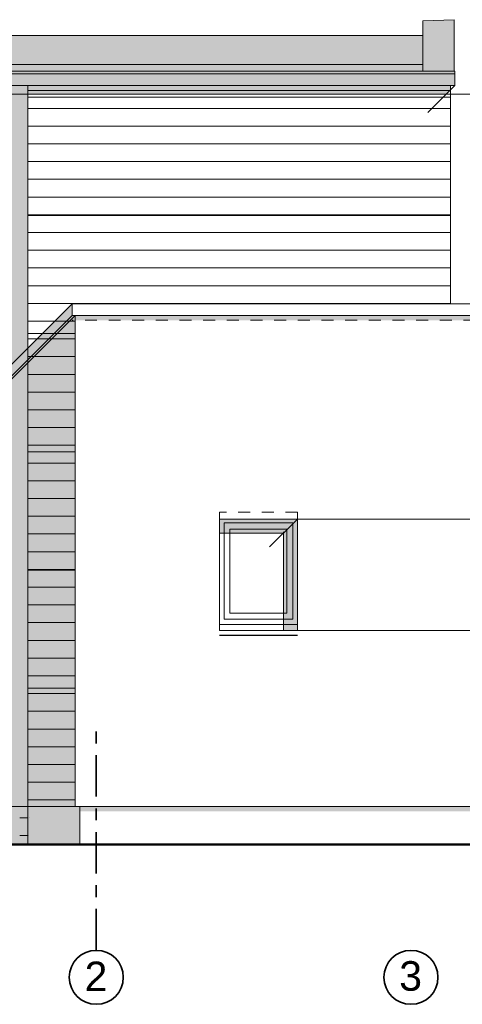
# Model space of a CAD drawing. Header units: metres. Extents: x 1169 to 1496, y -112 to 50.
# Tile 210 of 256: x 1402.2 to 1405.94, y 29.8 to 38.13. Entities that reach past the tile are written whole.
import ezdxf

# ---------------------------------------------------------------- set-up
doc = ezdxf.new("R2010")
doc.units = ezdxf.units.M
doc.header["$XCLIPFRAME"] = 2
for name, pattern in [('AUSGEZOGEN', [0]), ('PUNKT2_S9', [0.0015, 0, -0.0015]), ('STRICHPUNKT2_S5', [0.5, 0.35, -0.05, 0.05, -0.05]), ('VERDECKT2_S2', [0.15, 0.1, -0.05])]:
    doc.linetypes.add(name, pattern=pattern)
for name, color, linetype, lineweight in [('XR$2$Achsen', 4, 'AUSGEZOGEN', 13), ('XR$2$Ansicht', 1, 'AUSGEZOGEN', 50), ('XR$2$Design', 4, 'AUSGEZOGEN', 13), ('XR$2$Filling', 4, 'AUSGEZOGEN', 13), ('XR$2$Türen', 3, 'AUSGEZOGEN', 18), ('XR$2$Wegeflächen', 4, 'AUSGEZOGEN', 13), ('XR$3$Ansicht', 1, 'AUSGEZOGEN', 50), ('XR$3$Filling', 4, 'AUSGEZOGEN', 13), ('XR$3$Muster', 4, 'AUSGEZOGEN', 13), ('XR$3$STANDARD_1', 7, 'AUSGEZOGEN', 25), ('XR$4$Ansicht', 1, 'AUSGEZOGEN', 50), ('XR$4$Muster', 4, 'AUSGEZOGEN', 13), ('XR$4$Möblierung', 4, 'AUSGEZOGEN', 13), ('XR$4$STANDARD_1', 7, 'AUSGEZOGEN', 25)]:
    doc.layers.add(name, color=color, linetype=linetype, lineweight=lineweight)
doc.styles.add('ARIAL', font='arial.ttf')
picture_1 = doc.add_image_def('image1.tif', size_in_pixel=(512, 512))

# ---------------------------------------------------------------- blocks, each defined once
blk = doc.blocks.new('MUSTER_1')
at = {"layer": 'XR$2$Filling', "color": 52, "linetype": 'AUSGEZOGEN', "lineweight": 13, "transparency": 33554687}
for p, q in [((1402.2676, 37.53), (1402.3, 37.53)), ((1402.3001, 37.53), (1402.4, 37.53)), ((1402.4001, 37.53), (1402.5, 37.53)), ((1402.5001, 37.53), (1402.6, 37.53)), ((1402.6001, 37.53), (1402.7, 37.53)), ((1402.7001, 37.53), (1402.8, 37.53)), ((1402.8001, 37.53), (1402.9, 37.53)), ((1402.9001, 37.53), (1403, 37.53)), ((1403.0001, 37.53), (1403.1, 37.53)), ((1403.1001, 37.53), (1403.2, 37.53)), ((1403.2001, 37.53), (1403.3, 37.53)), ((1403.3001, 37.53), (1403.4, 37.53)), ((1403.4001, 37.53), (1403.5, 37.53)), ((1403.5001, 37.53), (1403.6, 37.53)), ((1403.6001, 37.53), (1403.7, 37.53)), ((1403.7001, 37.53), (1403.8, 37.53)), ((1403.8001, 37.53), (1403.9, 37.53)), ((1403.9001, 37.53), (1404, 37.53)), ((1404.0001, 37.53), (1404.1, 37.53)), ((1404.1001, 37.53), (1404.2, 37.53)), ((1404.2001, 37.53), (1404.3, 37.53)), ((1404.3001, 37.53), (1404.4, 37.53)), ((1404.4001, 37.53), (1404.5, 37.53)), ((1404.5001, 37.53), (1404.6, 37.53)), ((1404.6001, 37.53), (1404.7, 37.53)), ((1404.7001, 37.53), (1404.8, 37.53)), ((1404.8001, 37.53), (1404.9, 37.53)), ((1404.9001, 37.53), (1405, 37.53)), ((1405.0001, 37.53), (1405.1, 37.53)), ((1405.1001, 37.53), (1405.2, 37.53)), ((1405.2001, 37.53), (1405.3, 37.53)), ((1405.3001, 37.53), (1405.4, 37.53)), ((1405.4001, 37.53), (1405.5, 37.53)), ((1405.5001, 37.53), (1405.6, 37.53)), ((1405.6001, 37.53), (1405.7, 37.53)), ((1405.7001, 37.53), (1405.8, 37.53)), ((1405.8001, 37.53), (1405.8434, 37.53)), ((1402.2676, 37.38), (1402.3, 37.38)), ((1402.3001, 37.38), (1402.4, 37.38)), ((1402.4001, 37.38), (1402.5, 37.38)), ((1402.5001, 37.38), (1402.6, 37.38)), ((1402.6001, 37.38), (1402.7, 37.38)), ((1402.7001, 37.38), (1402.8, 37.38)), ((1402.8001, 37.38), (1402.9, 37.38)), ((1402.9001, 37.38), (1403, 37.38)), ((1403.0001, 37.38), (1403.1, 37.38)), ((1403.1001, 37.38), (1403.2, 37.38)), ((1403.2001, 37.38), (1403.3, 37.38)), ((1403.3001, 37.38), (1403.4, 37.38)), ((1403.4001, 37.38), (1403.5, 37.38)), ((1403.5001, 37.38), (1403.6, 37.38)), ((1403.6001, 37.38), (1403.7, 37.38)), ((1403.7001, 37.38), (1403.8, 37.38)), ((1403.8001, 37.38), (1403.9, 37.38)), ((1403.9001, 37.38), (1404, 37.38)), ((1404.0001, 37.38), (1404.1, 37.38)), ((1404.1001, 37.38), (1404.2, 37.38)), ((1404.2001, 37.38), (1404.3, 37.38)), ((1404.3001, 37.38), (1404.4, 37.38)), ((1404.4001, 37.38), (1404.5, 37.38)), ((1404.5001, 37.38), (1404.6, 37.38)), ((1404.6001, 37.38), (1404.7, 37.38)), ((1404.7001, 37.38), (1404.8, 37.38)), ((1404.8001, 37.38), (1404.9, 37.38)), ((1404.9001, 37.38), (1405, 37.38)), ((1405.0001, 37.38), (1405.1, 37.38)), ((1405.1001, 37.38), (1405.2, 37.38)), ((1405.2001, 37.38), (1405.3, 37.38)), ((1405.3001, 37.38), (1405.4, 37.38)), ((1405.4001, 37.38), (1405.5, 37.38)), ((1405.5001, 37.38), (1405.6, 37.38)), ((1405.6001, 37.38), (1405.7, 37.38)), ((1405.7001, 37.38), (1405.8, 37.38)), ((1405.8001, 37.38), (1405.8434, 37.38)), ((1402.2676, 37.23), (1402.3, 37.23)), ((1402.3001, 37.23), (1402.4, 37.23)), ((1402.4001, 37.23), (1402.5, 37.23)), ((1402.5001, 37.23), (1402.6, 37.23)), ((1402.6001, 37.23), (1402.7, 37.23)), ((1402.7001, 37.23), (1402.8, 37.23)), ((1402.8001, 37.23), (1402.9, 37.23)), ((1402.9001, 37.23), (1403, 37.23)), ((1403.0001, 37.23), (1403.1, 37.23)), ((1403.1001, 37.23), (1403.2, 37.23)), ((1403.2001, 37.23), (1403.3, 37.23)), ((1403.3001, 37.23), (1403.4, 37.23)), ((1403.4001, 37.23), (1403.5, 37.23)), ((1403.5001, 37.23), (1403.6, 37.23)), ((1403.6001, 37.23), (1403.7, 37.23)), ((1403.7001, 37.23), (1403.8, 37.23)), ((1403.8001, 37.23), (1403.9, 37.23)), ((1403.9001, 37.23), (1404, 37.23)), ((1404.0001, 37.23), (1404.1, 37.23)), ((1404.1001, 37.23), (1404.2, 37.23)), ((1404.2001, 37.23), (1404.3, 37.23)), ((1404.3001, 37.23), (1404.4, 37.23)), ((1404.4001, 37.23), (1404.5, 37.23)), ((1404.5001, 37.23), (1404.6, 37.23)), ((1404.6001, 37.23), (1404.7, 37.23)), ((1404.7001, 37.23), (1404.8, 37.23)), ((1404.8001, 37.23), (1404.9, 37.23)), ((1404.9001, 37.23), (1405, 37.23)), ((1405.0001, 37.23), (1405.1, 37.23)), ((1405.1001, 37.23), (1405.2, 37.23)), ((1405.2001, 37.23), (1405.3, 37.23)), ((1405.3001, 37.23), (1405.4, 37.23)), ((1405.4001, 37.23), (1405.5, 37.23)), ((1405.5001, 37.23), (1405.6, 37.23)), ((1405.6001, 37.23), (1405.7, 37.23)), ((1405.7001, 37.23), (1405.8, 37.23)), ((1405.8001, 37.23), (1405.8434, 37.23)), ((1402.2676, 37.08), (1402.3, 37.08)), ((1402.3001, 37.08), (1402.4, 37.08)), ((1402.4001, 37.08), (1402.5, 37.08)), ((1402.5001, 37.08), (1402.6, 37.08)), ((1402.6001, 37.08), (1402.7, 37.08)), ((1402.7001, 37.08), (1402.8, 37.08)), ((1402.8001, 37.08), (1402.9, 37.08)), ((1402.9001, 37.08), (1403, 37.08)), ((1403.0001, 37.08), (1403.1, 37.08)), ((1403.1001, 37.08), (1403.2, 37.08)), ((1403.2001, 37.08), (1403.3, 37.08)), ((1403.3001, 37.08), (1403.4, 37.08)), ((1403.4001, 37.08), (1403.5, 37.08)), ((1403.5001, 37.08), (1403.6, 37.08)), ((1403.6001, 37.08), (1403.7, 37.08)), ((1403.7001, 37.08), (1403.8, 37.08)), ((1403.8001, 37.08), (1403.9, 37.08)), ((1403.9001, 37.08), (1404, 37.08)), ((1404.0001, 37.08), (1404.1, 37.08)), ((1404.1001, 37.08), (1404.2, 37.08)), ((1404.2001, 37.08), (1404.3, 37.08)), ((1404.3001, 37.08), (1404.4, 37.08)), ((1404.4001, 37.08), (1404.5, 37.08)), ((1404.5001, 37.08), (1404.6, 37.08)), ((1404.6001, 37.08), (1404.7, 37.08)), ((1404.7001, 37.08), (1404.8, 37.08)), ((1404.8001, 37.08), (1404.9, 37.08)), ((1404.9001, 37.08), (1405, 37.08)), ((1405.0001, 37.08), (1405.1, 37.08)), ((1405.1001, 37.08), (1405.2, 37.08)), ((1405.2001, 37.08), (1405.3, 37.08)), ((1405.3001, 37.08), (1405.4, 37.08)), ((1405.4001, 37.08), (1405.5, 37.08)), ((1405.5001, 37.08), (1405.6, 37.08)), ((1405.6001, 37.08), (1405.7, 37.08)), ((1405.7001, 37.08), (1405.8, 37.08)), ((1405.8001, 37.08), (1405.8434, 37.08)), ((1402.2676, 36.93), (1402.3, 36.93)), ((1402.3001, 36.93), (1402.4, 36.93)), ((1402.4001, 36.93), (1402.5, 36.93)), ((1402.5001, 36.93), (1402.6, 36.93)), ((1402.6001, 36.93), (1402.7, 36.93)), ((1402.7001, 36.93), (1402.8, 36.93)), ((1402.8001, 36.93), (1402.9, 36.93)), ((1402.9001, 36.93), (1403, 36.93)), ((1403.0001, 36.93), (1403.1, 36.93)), ((1403.1001, 36.93), (1403.2, 36.93)), ((1403.2001, 36.93), (1403.3, 36.93)), ((1403.3001, 36.93), (1403.4, 36.93)), ((1403.4001, 36.93), (1403.5, 36.93)), ((1403.5001, 36.93), (1403.6, 36.93)), ((1403.6001, 36.93), (1403.7, 36.93)), ((1403.7001, 36.93), (1403.8, 36.93)), ((1403.8001, 36.93), (1403.9, 36.93)), ((1403.9001, 36.93), (1404, 36.93)), ((1404.0001, 36.93), (1404.1, 36.93)), ((1404.1001, 36.93), (1404.2, 36.93)), ((1404.2001, 36.93), (1404.3, 36.93)), ((1404.3001, 36.93), (1404.4, 36.93)), ((1404.4001, 36.93), (1404.5, 36.93)), ((1404.5001, 36.93), (1404.6, 36.93)), ((1404.6001, 36.93), (1404.7, 36.93)), ((1404.7001, 36.93), (1404.8, 36.93)), ((1404.8001, 36.93), (1404.9, 36.93)), ((1404.9001, 36.93), (1405, 36.93)), ((1405.0001, 36.93), (1405.1, 36.93)), ((1405.1001, 36.93), (1405.2, 36.93)), ((1405.2001, 36.93), (1405.3, 36.93)), ((1405.3001, 36.93), (1405.4, 36.93)), ((1405.4001, 36.93), (1405.5, 36.93)), ((1405.5001, 36.93), (1405.6, 36.93)), ((1405.6001, 36.93), (1405.7, 36.93)), ((1405.7001, 36.93), (1405.8, 36.93)), ((1405.8001, 36.93), (1405.8434, 36.93)), ((1402.2676, 36.78), (1402.3, 36.78)), ((1402.3001, 36.78), (1402.4, 36.78)), ((1402.4001, 36.78), (1402.5, 36.78)), ((1402.5001, 36.78), (1402.6, 36.78)), ((1402.6001, 36.78), (1402.7, 36.78)), ((1402.7001, 36.78), (1402.8, 36.78)), ((1402.8001, 36.78), (1402.9, 36.78)), ((1402.9001, 36.78), (1403, 36.78)), ((1403.0001, 36.78), (1403.1, 36.78)), ((1403.1001, 36.78), (1403.2, 36.78)), ((1403.2001, 36.78), (1403.3, 36.78)), ((1403.3001, 36.78), (1403.4, 36.78)), ((1403.4001, 36.78), (1403.5, 36.78)), ((1403.5001, 36.78), (1403.6, 36.78)), ((1403.6001, 36.78), (1403.7, 36.78)), ((1403.7001, 36.78), (1403.8, 36.78)), ((1403.8001, 36.78), (1403.9, 36.78)), ((1403.9001, 36.78), (1404, 36.78)), ((1404.0001, 36.78), (1404.1, 36.78)), ((1404.1001, 36.78), (1404.2, 36.78)), ((1404.2001, 36.78), (1404.3, 36.78)), ((1404.3001, 36.78), (1404.4, 36.78)), ((1404.4001, 36.78), (1404.5, 36.78)), ((1404.5001, 36.78), (1404.6, 36.78)), ((1404.6001, 36.78), (1404.7, 36.78)), ((1404.7001, 36.78), (1404.8, 36.78)), ((1404.8001, 36.78), (1404.9, 36.78)), ((1404.9001, 36.78), (1405, 36.78)), ((1405.0001, 36.78), (1405.1, 36.78)), ((1405.1001, 36.78), (1405.2, 36.78)), ((1405.2001, 36.78), (1405.3, 36.78)), ((1405.3001, 36.78), (1405.4, 36.78)), ((1405.4001, 36.78), (1405.5, 36.78)), ((1405.5001, 36.78), (1405.6, 36.78)), ((1405.6001, 36.78), (1405.7, 36.78)), ((1405.7001, 36.78), (1405.8, 36.78)), ((1405.8001, 36.78), (1405.8434, 36.78)), ((1402.2676, 36.63), (1402.3, 36.63)), ((1402.3001, 36.63), (1402.4, 36.63)), ((1402.4001, 36.63), (1402.5, 36.63)), ((1402.5001, 36.63), (1402.6, 36.63)), ((1402.6001, 36.63), (1402.7, 36.63)), ((1402.7001, 36.63), (1402.8, 36.63)), ((1402.8001, 36.63), (1402.9, 36.63)), ((1402.9001, 36.63), (1403, 36.63)), ((1403.0001, 36.63), (1403.1, 36.63)), ((1403.1001, 36.63), (1403.2, 36.63)), ((1403.2001, 36.63), (1403.3, 36.63)), ((1403.3001, 36.63), (1403.4, 36.63)), ((1403.4001, 36.63), (1403.5, 36.63)), ((1403.5001, 36.63), (1403.6, 36.63)), ((1403.6001, 36.63), (1403.7, 36.63)), ((1403.7001, 36.63), (1403.8, 36.63)), ((1403.8001, 36.63), (1403.9, 36.63)), ((1403.9001, 36.63), (1404, 36.63)), ((1404.0001, 36.63), (1404.1, 36.63)), ((1404.1001, 36.63), (1404.2, 36.63)), ((1404.2001, 36.63), (1404.3, 36.63)), ((1404.3001, 36.63), (1404.4, 36.63)), ((1404.4001, 36.63), (1404.5, 36.63)), ((1404.5001, 36.63), (1404.6, 36.63)), ((1404.6001, 36.63), (1404.7, 36.63)), ((1404.7001, 36.63), (1404.8, 36.63)), ((1404.8001, 36.63), (1404.9, 36.63)), ((1404.9001, 36.63), (1405, 36.63)), ((1405.0001, 36.63), (1405.1, 36.63)), ((1405.1001, 36.63), (1405.2, 36.63)), ((1405.2001, 36.63), (1405.3, 36.63)), ((1405.3001, 36.63), (1405.4, 36.63)), ((1405.4001, 36.63), (1405.5, 36.63)), ((1405.5001, 36.63), (1405.6, 36.63)), ((1405.6001, 36.63), (1405.7, 36.63)), ((1405.7001, 36.63), (1405.8, 36.63)), ((1405.8001, 36.63), (1405.8434, 36.63)), ((1402.2676, 36.48), (1402.3, 36.48)), ((1402.3001, 36.48), (1402.4, 36.48)), ((1402.4001, 36.48), (1402.5, 36.48)), ((1402.5001, 36.48), (1402.6, 36.48)), ((1402.6001, 36.48), (1402.7, 36.48)), ((1402.7001, 36.48), (1402.8, 36.48)), ((1402.8001, 36.48), (1402.9, 36.48)), ((1402.9001, 36.48), (1403, 36.48)), ((1403.0001, 36.48), (1403.1, 36.48)), ((1403.1001, 36.48), (1403.2, 36.48)), ((1403.2001, 36.48), (1403.3, 36.48)), ((1403.3001, 36.48), (1403.4, 36.48)), ((1403.4001, 36.48), (1403.5, 36.48)), ((1403.5001, 36.48), (1403.6, 36.48)), ((1403.6001, 36.48), (1403.7, 36.48)), ((1403.7001, 36.48), (1403.8, 36.48)), ((1403.8001, 36.48), (1403.9, 36.48)), ((1403.9001, 36.48), (1404, 36.48)), ((1404.0001, 36.48), (1404.1, 36.48)), ((1404.1001, 36.48), (1404.2, 36.48)), ((1404.2001, 36.48), (1404.3, 36.48)), ((1404.3001, 36.48), (1404.4, 36.48)), ((1404.4001, 36.48), (1404.5, 36.48)), ((1404.5001, 36.48), (1404.6, 36.48)), ((1404.6001, 36.48), (1404.7, 36.48)), ((1404.7001, 36.48), (1404.8, 36.48)), ((1404.8001, 36.48), (1404.9, 36.48)), ((1404.9001, 36.48), (1405, 36.48)), ((1405.0001, 36.48), (1405.1, 36.48)), ((1405.1001, 36.48), (1405.2, 36.48)), ((1405.2001, 36.48), (1405.3, 36.48)), ((1405.3001, 36.48), (1405.4, 36.48)), ((1405.4001, 36.48), (1405.5, 36.48)), ((1405.5001, 36.48), (1405.6, 36.48)), ((1405.6001, 36.48), (1405.7, 36.48)), ((1405.7001, 36.48), (1405.8, 36.48)), ((1405.8001, 36.48), (1405.8434, 36.48)), ((1402.2676, 36.33), (1402.3, 36.33)), ((1402.3001, 36.33), (1402.4, 36.33)), ((1402.4001, 36.33), (1402.5, 36.33)), ((1402.5001, 36.33), (1402.6, 36.33)), ((1402.6001, 36.33), (1402.7, 36.33)), ((1402.7001, 36.33), (1402.8, 36.33)), ((1402.8001, 36.33), (1402.9, 36.33)), ((1402.9001, 36.33), (1403, 36.33)), ((1403.0001, 36.33), (1403.1, 36.33)), ((1403.1001, 36.33), (1403.2, 36.33)), ((1403.2001, 36.33), (1403.3, 36.33)), ((1403.3001, 36.33), (1403.4, 36.33)), ((1403.4001, 36.33), (1403.5, 36.33)), ((1403.5001, 36.33), (1403.6, 36.33)), ((1403.6001, 36.33), (1403.7, 36.33)), ((1403.7001, 36.33), (1403.8, 36.33)), ((1403.8001, 36.33), (1403.9, 36.33)), ((1403.9001, 36.33), (1404, 36.33)), ((1404.0001, 36.33), (1404.1, 36.33)), ((1404.1001, 36.33), (1404.2, 36.33)), ((1404.2001, 36.33), (1404.3, 36.33)), ((1404.3001, 36.33), (1404.4, 36.33)), ((1404.4001, 36.33), (1404.5, 36.33)), ((1404.5001, 36.33), (1404.6, 36.33)), ((1404.6001, 36.33), (1404.7, 36.33)), ((1404.7001, 36.33), (1404.8, 36.33)), ((1404.8001, 36.33), (1404.9, 36.33)), ((1404.9001, 36.33), (1405, 36.33)), ((1405.0001, 36.33), (1405.1, 36.33)), ((1405.1001, 36.33), (1405.2, 36.33)), ((1405.2001, 36.33), (1405.3, 36.33)), ((1405.3001, 36.33), (1405.4, 36.33)), ((1405.4001, 36.33), (1405.5, 36.33)), ((1405.5001, 36.33), (1405.6, 36.33)), ((1405.6001, 36.33), (1405.7, 36.33)), ((1405.7001, 36.33), (1405.8, 36.33)), ((1405.8001, 36.33), (1405.8434, 36.33)), ((1402.2676, 36.18), (1402.3, 36.18)), ((1402.3001, 36.18), (1402.4, 36.18)), ((1402.4001, 36.18), (1402.5, 36.18)), ((1402.5001, 36.18), (1402.6, 36.18)), ((1402.6001, 36.18), (1402.7, 36.18)), ((1402.7001, 36.18), (1402.8, 36.18)), ((1402.8001, 36.18), (1402.9, 36.18)), ((1402.9001, 36.18), (1403, 36.18)), ((1403.0001, 36.18), (1403.1, 36.18)), ((1403.1001, 36.18), (1403.2, 36.18)), ((1403.2001, 36.18), (1403.3, 36.18)), ((1403.3001, 36.18), (1403.4, 36.18)), ((1403.4001, 36.18), (1403.5, 36.18)), ((1403.5001, 36.18), (1403.6, 36.18)), ((1403.6001, 36.18), (1403.7, 36.18)), ((1403.7001, 36.18), (1403.8, 36.18)), ((1403.8001, 36.18), (1403.9, 36.18)), ((1403.9001, 36.18), (1404, 36.18)), ((1404.0001, 36.18), (1404.1, 36.18)), ((1404.1001, 36.18), (1404.2, 36.18)), ((1404.2001, 36.18), (1404.3, 36.18)), ((1404.3001, 36.18), (1404.4, 36.18)), ((1404.4001, 36.18), (1404.5, 36.18)), ((1404.5001, 36.18), (1404.6, 36.18)), ((1404.6001, 36.18), (1404.7, 36.18)), ((1404.7001, 36.18), (1404.8, 36.18)), ((1404.8001, 36.18), (1404.9, 36.18)), ((1404.9001, 36.18), (1405, 36.18)), ((1405.0001, 36.18), (1405.1, 36.18)), ((1405.1001, 36.18), (1405.2, 36.18)), ((1405.2001, 36.18), (1405.3, 36.18)), ((1405.3001, 36.18), (1405.4, 36.18)), ((1405.4001, 36.18), (1405.5, 36.18)), ((1405.5001, 36.18), (1405.6, 36.18)), ((1405.6001, 36.18), (1405.7, 36.18)), ((1405.7001, 36.18), (1405.8, 36.18)), ((1405.8001, 36.18), (1405.8434, 36.18)), ((1402.2676, 36.03), (1402.3, 36.03)), ((1402.3001, 36.03), (1402.4, 36.03)), ((1402.4001, 36.03), (1402.5, 36.03)), ((1402.5001, 36.03), (1402.6, 36.03)), ((1402.6001, 36.03), (1402.7, 36.03)), ((1402.7001, 36.03), (1402.8, 36.03)), ((1402.8001, 36.03), (1402.9, 36.03)), ((1402.9001, 36.03), (1403, 36.03)), ((1403.0001, 36.03), (1403.1, 36.03)), ((1403.1001, 36.03), (1403.2, 36.03)), ((1403.2001, 36.03), (1403.3, 36.03)), ((1403.3001, 36.03), (1403.4, 36.03)), ((1403.4001, 36.03), (1403.5, 36.03)), ((1403.5001, 36.03), (1403.6, 36.03)), ((1403.6001, 36.03), (1403.7, 36.03)), ((1403.7001, 36.03), (1403.8, 36.03)), ((1403.8001, 36.03), (1403.9, 36.03)), ((1403.9001, 36.03), (1404, 36.03)), ((1404.0001, 36.03), (1404.1, 36.03)), ((1404.1001, 36.03), (1404.2, 36.03)), ((1404.2001, 36.03), (1404.3, 36.03)), ((1404.3001, 36.03), (1404.4, 36.03)), ((1404.4001, 36.03), (1404.5, 36.03)), ((1404.5001, 36.03), (1404.6, 36.03)), ((1404.6001, 36.03), (1404.7, 36.03)), ((1404.7001, 36.03), (1404.8, 36.03)), ((1404.8001, 36.03), (1404.9, 36.03)), ((1404.9001, 36.03), (1405, 36.03)), ((1405.0001, 36.03), (1405.1, 36.03)), ((1405.1001, 36.03), (1405.2, 36.03)), ((1405.2001, 36.03), (1405.3, 36.03)), ((1405.3001, 36.03), (1405.4, 36.03)), ((1405.4001, 36.03), (1405.5, 36.03)), ((1405.5001, 36.03), (1405.6, 36.03)), ((1405.6001, 36.03), (1405.7, 36.03)), ((1405.7001, 36.03), (1405.8, 36.03)), ((1405.8001, 36.03), (1405.8434, 36.03)), ((1402.2676, 35.88), (1402.3, 35.88)), ((1402.3001, 35.88), (1402.4, 35.88)), ((1402.4001, 35.88), (1402.5, 35.88)), ((1402.5001, 35.88), (1402.6, 35.88)), ((1402.6001, 35.88), (1402.7, 35.88)), ((1402.7001, 35.88), (1402.8, 35.88)), ((1402.8001, 35.88), (1402.9, 35.88)), ((1402.9001, 35.88), (1403, 35.88)), ((1403.0001, 35.88), (1403.1, 35.88)), ((1403.1001, 35.88), (1403.2, 35.88)), ((1403.2001, 35.88), (1403.3, 35.88)), ((1403.3001, 35.88), (1403.4, 35.88)), ((1403.4001, 35.88), (1403.5, 35.88)), ((1403.5001, 35.88), (1403.6, 35.88)), ((1403.6001, 35.88), (1403.7, 35.88)), ((1403.7001, 35.88), (1403.8, 35.88)), ((1403.8001, 35.88), (1403.9, 35.88)), ((1403.9001, 35.88), (1404, 35.88)), ((1404.0001, 35.88), (1404.1, 35.88)), ((1404.1001, 35.88), (1404.2, 35.88)), ((1404.2001, 35.88), (1404.3, 35.88)), ((1404.3001, 35.88), (1404.4, 35.88)), ((1404.4001, 35.88), (1404.5, 35.88)), ((1404.5001, 35.88), (1404.6, 35.88)), ((1404.6001, 35.88), (1404.7, 35.88)), ((1404.7001, 35.88), (1404.8, 35.88)), ((1404.8001, 35.88), (1404.9, 35.88)), ((1404.9001, 35.88), (1405, 35.88)), ((1405.0001, 35.88), (1405.1, 35.88)), ((1405.1001, 35.88), (1405.2, 35.88)), ((1405.2001, 35.88), (1405.3, 35.88)), ((1405.3001, 35.88), (1405.4, 35.88)), ((1405.4001, 35.88), (1405.5, 35.88)), ((1405.5001, 35.88), (1405.6, 35.88)), ((1405.6001, 35.88), (1405.7, 35.88)), ((1405.7001, 35.88), (1405.8, 35.88)), ((1405.8001, 35.88), (1405.8434, 35.88)), ((1402.2676, 35.73), (1402.3, 35.73)), ((1402.3001, 35.73), (1402.4, 35.73)), ((1402.4001, 35.73), (1402.5, 35.73)), ((1402.5001, 35.73), (1402.6, 35.73)), ((1402.6001, 35.73), (1402.7, 35.73)), ((1402.7001, 35.73), (1402.8, 35.73)), ((1402.8001, 35.73), (1402.9, 35.73)), ((1402.9001, 35.73), (1403, 35.73)), ((1403.0001, 35.73), (1403.1, 35.73)), ((1403.1001, 35.73), (1403.2, 35.73)), ((1403.2001, 35.73), (1403.3, 35.73)), ((1403.3001, 35.73), (1403.4, 35.73)), ((1403.4001, 35.73), (1403.5, 35.73)), ((1403.5001, 35.73), (1403.6, 35.73)), ((1403.6001, 35.73), (1403.7, 35.73)), ((1403.7001, 35.73), (1403.8, 35.73)), ((1403.8001, 35.73), (1403.9, 35.73)), ((1403.9001, 35.73), (1404, 35.73)), ((1404.0001, 35.73), (1404.1, 35.73)), ((1404.1001, 35.73), (1404.2, 35.73)), ((1404.2001, 35.73), (1404.3, 35.73)), ((1404.3001, 35.73), (1404.4, 35.73)), ((1404.4001, 35.73), (1404.5, 35.73)), ((1404.5001, 35.73), (1404.6, 35.73)), ((1404.6001, 35.73), (1404.7, 35.73)), ((1404.7001, 35.73), (1404.8, 35.73)), ((1404.8001, 35.73), (1404.9, 35.73)), ((1404.9001, 35.73), (1405, 35.73)), ((1405.0001, 35.73), (1405.1, 35.73)), ((1405.1001, 35.73), (1405.2, 35.73)), ((1405.2001, 35.73), (1405.3, 35.73)), ((1405.3001, 35.73), (1405.4, 35.73)), ((1405.4001, 35.73), (1405.5, 35.73)), ((1405.5001, 35.73), (1405.6, 35.73)), ((1405.6001, 35.73), (1405.7, 35.73)), ((1405.7001, 35.73), (1405.8, 35.73)), ((1405.8001, 35.73), (1405.8434, 35.73)), ((1402.2676, 35.58), (1402.3, 35.58)), ((1402.3001, 35.58), (1402.4, 35.58)), ((1402.5001, 35.58), (1402.6, 35.58)), ((1402.6001, 35.58), (1402.6301, 35.58)), ((1402.6302, 35.58), (1402.6678, 35.58)), ((1402.2676, 35.43), (1402.3, 35.43)), ((1402.3001, 35.43), (1402.4, 35.43)), ((1402.4001, 35.43), (1402.5, 35.43)), ((1402.5001, 35.43), (1402.6, 35.43)), ((1402.6001, 35.43), (1402.6178, 35.43)), ((1402.6179, 35.43), (1402.6678, 35.43)), ((1402.2676, 35.28), (1402.3, 35.28)), ((1402.3001, 35.28), (1402.4, 35.28)), ((1402.4001, 35.28), (1402.5, 35.28)), ((1402.5001, 35.28), (1402.6, 35.28)), ((1402.6001, 35.28), (1402.6055, 35.28)), ((1402.6056, 35.28), (1402.6678, 35.28)), ((1402.2676, 35.13), (1402.3, 35.13)), ((1402.3001, 35.13), (1402.4, 35.13)), ((1402.4001, 35.13), (1402.5, 35.13)), ((1402.5001, 35.13), (1402.5932, 35.13)), ((1402.5933, 35.13), (1402.6, 35.13)), ((1402.6001, 35.13), (1402.6678, 35.13)), ((1402.2676, 34.98), (1402.3, 34.98)), ((1402.3001, 34.98), (1402.4, 34.98)), ((1402.4001, 34.98), (1402.5, 34.98)), ((1402.5001, 34.98), (1402.581, 34.98)), ((1402.581, 34.98), (1402.6, 34.98)), ((1402.6001, 34.98), (1402.6678, 34.98)), ((1402.2676, 34.83), (1402.3, 34.83)), ((1402.3001, 34.83), (1402.4, 34.83)), ((1402.4001, 34.83), (1402.5, 34.83)), ((1402.5001, 34.83), (1402.5687, 34.83)), ((1402.5687, 34.83), (1402.6, 34.83)), ((1402.6001, 34.83), (1402.6678, 34.83)), ((1402.2676, 34.68), (1402.3, 34.68)), ((1402.3001, 34.68), (1402.4, 34.68)), ((1402.4001, 34.68), (1402.5, 34.68)), ((1402.5001, 34.68), (1402.5564, 34.68)), ((1402.5565, 34.68), (1402.6, 34.68)), ((1402.6001, 34.68), (1402.6678, 34.68)), ((1402.2676, 34.53), (1402.3, 34.53)), ((1402.3001, 34.53), (1402.4, 34.53)), ((1402.4001, 34.53), (1402.5, 34.53)), ((1402.5001, 34.53), (1402.5441, 34.53)), ((1402.5442, 34.53), (1402.6, 34.53)), ((1402.6001, 34.53), (1402.6678, 34.53)), ((1402.2676, 34.38), (1402.3, 34.38)), ((1402.3001, 34.38), (1402.4, 34.38)), ((1402.4001, 34.38), (1402.5, 34.38)), ((1402.5001, 34.38), (1402.5318, 34.38)), ((1402.5319, 34.38), (1402.6, 34.38)), ((1402.6001, 34.38), (1402.6678, 34.38)), ((1402.2675, 34.23), (1402.3, 34.23)), ((1402.3001, 34.23), (1402.4, 34.23)), ((1402.4001, 34.23), (1402.5, 34.23)), ((1402.5001, 34.23), (1402.5195, 34.23)), ((1402.5196, 34.23), (1402.6, 34.23)), ((1402.6001, 34.23), (1402.6678, 34.23)), ((1402.2675, 34.08), (1402.3, 34.08)), ((1402.3001, 34.08), (1402.4, 34.08)), ((1402.4001, 34.08), (1402.5, 34.08)), ((1402.5001, 34.08), (1402.5072, 34.08)), ((1402.5073, 34.08), (1402.6, 34.08)), ((1402.6001, 34.08), (1402.6678, 34.08)), ((1402.2675, 33.93), (1402.3, 33.93)), ((1402.3001, 33.93), (1402.4, 33.93)), ((1402.4001, 33.93), (1402.4949, 33.93)), ((1402.495, 33.93), (1402.5, 33.93)), ((1402.5001, 33.93), (1402.6, 33.93)), ((1402.6001, 33.93), (1402.6678, 33.93)), ((1402.2675, 33.78), (1402.3, 33.78)), ((1402.3001, 33.78), (1402.4, 33.78)), ((1402.4001, 33.78), (1402.4826, 33.78)), ((1402.4827, 33.78), (1402.5, 33.78)), ((1402.5001, 33.78), (1402.6, 33.78)), ((1402.6001, 33.78), (1402.6678, 33.78)), ((1402.2675, 33.63), (1402.3, 33.63)), ((1402.3001, 33.63), (1402.4, 33.63)), ((1402.4001, 33.63), (1402.4704, 33.63)), ((1402.4704, 33.63), (1402.5, 33.63)), ((1402.5001, 33.63), (1402.6, 33.63)), ((1402.6001, 33.63), (1402.6678, 33.63)), ((1402.2675, 33.48), (1402.3, 33.48)), ((1402.3001, 33.48), (1402.4, 33.48)), ((1402.4001, 33.48), (1402.4581, 33.48)), ((1402.4581, 33.48), (1402.5, 33.48)), ((1402.5001, 33.48), (1402.6, 33.48)), ((1402.6001, 33.48), (1402.6678, 33.48)), ((1402.2675, 33.33), (1402.3, 33.33)), ((1402.3001, 33.33), (1402.4, 33.33)), ((1402.4001, 33.33), (1402.4458, 33.33)), ((1402.4458, 33.33), (1402.5, 33.33)), ((1402.5001, 33.33), (1402.6, 33.33)), ((1402.6001, 33.33), (1402.6678, 33.33)), ((1402.2675, 33.18), (1402.3, 33.18)), ((1402.3001, 33.18), (1402.4, 33.18)), ((1402.4001, 33.18), (1402.4335, 33.18)), ((1402.4335, 33.18), (1402.5, 33.18)), ((1402.5001, 33.18), (1402.6, 33.18)), ((1402.6001, 33.18), (1402.6678, 33.18)), ((1402.2675, 33.03), (1402.3, 33.03)), ((1402.3001, 33.03), (1402.4, 33.03)), ((1402.4001, 33.03), (1402.4212, 33.03)), ((1402.4212, 33.03), (1402.5, 33.03)), ((1402.5001, 33.03), (1402.6, 33.03)), ((1402.6001, 33.03), (1402.6678, 33.03)), ((1402.2675, 32.88), (1402.3, 32.88)), ((1402.3001, 32.88), (1402.4, 32.88)), ((1402.4001, 32.88), (1402.4089, 32.88)), ((1402.409, 32.88), (1402.5, 32.88)), ((1402.5001, 32.88), (1402.6, 32.88)), ((1402.6001, 32.88), (1402.6678, 32.88)), ((1402.2675, 32.73), (1402.3, 32.73)), ((1402.3001, 32.73), (1402.3966, 32.73)), ((1402.3967, 32.73), (1402.4, 32.73)), ((1402.4001, 32.73), (1402.5, 32.73)), ((1402.5001, 32.73), (1402.6, 32.73)), ((1402.6001, 32.73), (1402.6678, 32.73)), ((1402.2675, 32.58), (1402.3, 32.58)), ((1402.3001, 32.58), (1402.3843, 32.58)), ((1402.3844, 32.58), (1402.4, 32.58)), ((1402.4001, 32.58), (1402.5, 32.58)), ((1402.5001, 32.58), (1402.6, 32.58)), ((1402.6001, 32.58), (1402.6678, 32.58)), ((1402.2675, 32.43), (1402.3, 32.43)), ((1402.3001, 32.43), (1402.3721, 32.43)), ((1402.3721, 32.43), (1402.4, 32.43)), ((1402.4001, 32.43), (1402.5, 32.43)), ((1402.5001, 32.43), (1402.6, 32.43)), ((1402.6001, 32.43), (1402.6678, 32.43)), ((1402.2675, 32.28), (1402.3, 32.28)), ((1402.3001, 32.28), (1402.3598, 32.28)), ((1402.3598, 32.28), (1402.4, 32.28)), ((1402.4001, 32.28), (1402.5, 32.28)), ((1402.5001, 32.28), (1402.6, 32.28)), ((1402.6001, 32.28), (1402.6678, 32.28)), ((1402.2675, 32.13), (1402.3, 32.13)), ((1402.3001, 32.13), (1402.3475, 32.13)), ((1402.3475, 32.13), (1402.4, 32.13)), ((1402.4001, 32.13), (1402.5, 32.13)), ((1402.5001, 32.13), (1402.6, 32.13)), ((1402.6001, 32.13), (1402.6678, 32.13)), ((1402.2675, 31.98), (1402.3, 31.98)), ((1402.3001, 31.98), (1402.3352, 31.98)), ((1402.3352, 31.98), (1402.4, 31.98)), ((1402.4001, 31.98), (1402.5, 31.98)), ((1402.5001, 31.98), (1402.6, 31.98)), ((1402.6001, 31.98), (1402.6678, 31.98)), ((1402.2675, 31.83), (1402.3, 31.83)), ((1402.3001, 31.83), (1402.3229, 31.83)), ((1402.3229, 31.83), (1402.4, 31.83)), ((1402.4001, 31.83), (1402.5, 31.83)), ((1402.5001, 31.83), (1402.6, 31.83)), ((1402.6001, 31.83), (1402.6678, 31.83)), ((1402.2675, 31.68), (1402.3, 31.68)), ((1402.3001, 31.68), (1402.3106, 31.68)), ((1402.3106, 31.68), (1402.4, 31.68)), ((1402.4001, 31.68), (1402.5, 31.68)), ((1402.5001, 31.68), (1402.6, 31.68)), ((1402.6001, 31.68), (1402.6678, 31.68)), ((1402.2675, 31.53), (1402.2983, 31.53)), ((1402.2983, 31.53), (1402.3, 31.53)), ((1402.3001, 31.53), (1402.4, 31.53)), ((1402.4001, 31.53), (1402.5, 31.53)), ((1402.5001, 31.53), (1402.6, 31.53)), ((1402.6001, 31.53), (1402.6678, 31.53)), ((1402.2001, 31.38), (1402.2675, 31.38)), ((1402.286, 31.38), (1402.286, 31.38)), ((1402.2001, 31.23), (1402.2675, 31.23)), ((1402.2738, 31.23), (1402.2738, 31.23))]:
    blk.add_line(p, q, dxfattribs=at)
blk.add_lwpolyline([(1402.4001, 35.58), (1402.472, 35.58), (1402.472, 35.58), (1402.5, 35.58)], dxfattribs=at)

msp = doc.modelspace()

# ---------------------------------------------------------------- hatches: boundary and pattern name
at = {"layer": 'XR$3$Filling', "linetype": 'AUSGEZOGEN', "lineweight": 13, "transparency": 33554687}
h = msp.add_hatch(color=7, dxfattribs=at)
h.set_gradient(color1=(199, 199, 199), color2=(48, 48, 48), one_color=1, name='INVCYLINDER')
h.paths.add_polyline_path([(1405.8784, 37.6937), (1386.9128, 37.6937), (1386.9128, 37.5732), (1405.8784, 37.5732)], flags=0)
msp.add_hatch(color=250, dxfattribs=at).paths.add_polyline_path([(1402.6678, 35.5875), (1433.0178, 35.5875), (1433.0178, 35.6275), (1402.6678, 35.6275)])
at = {"layer": 'XR$3$Muster', "linetype": 'AUSGEZOGEN', "lineweight": 13, "transparency": 33554687}
h = msp.add_hatch(color=7, dxfattribs=at)
h.set_gradient(color1=(199, 199, 199), color2=(48, 48, 48), one_color=1, name='INVCYLINDER')
h.paths.add_polyline_path([(1402.1175, 31.1549), (1402.2675, 31.1549), (1402.2676, 37.5732), (1402.1176, 37.5732)], flags=0)
at = {"layer": 'XR$3$STANDARD_1', "linetype": 'AUSGEZOGEN', "lineweight": 13, "transparency": 33554687}
for color, points in [(9, [(1405.6076, 37.6937), (1405.8734, 37.6937), (1405.8734, 38.1298), (1405.6076, 38.1203)]), (254, [(1387.2381, 37.7507), (1405.6076, 37.7507), (1405.6076, 37.9949), (1387.2381, 37.9949)]), (252, [(1402.7278, 37.6937), (1405.6076, 37.6937), (1405.6076, 37.7507), (1402.7278, 37.7507), (1387.2381, 37.7507), (1387.2381, 37.6937)])]:
    msp.add_hatch(color=color, dxfattribs=at).paths.add_polyline_path(points)
at = {"layer": 'XR$4$Muster', "linetype": 'AUSGEZOGEN', "lineweight": 13, "transparency": 33554687}
for color, points in [(59, [(1402.2676, 37.5732), (1402.2676, 37.5003), (1405.8056, 37.5003), (1405.8434, 37.5382), (1405.8434, 37.5732)]), (59, [(1402.6678, 31.4749), (1402.6678, 35.6275), (1402.6422, 35.6275), (1402.6422, 35.7275), (1402.2676, 35.3529), (1402.2676, 31.1549), (1402.7078, 31.1549), (1402.7078, 31.4749)]), (59, [(1402.1176, 35.2029), (1401.9361, 35.0214), (1401.9361, 34.9214), (1401.9617, 34.9214), (1401.9617, 31.1549), (1402.2676, 31.1549), (1402.1175, 31.1549)]), (250, [(1406.2876, 31.4749), (1402.7078, 31.4749), (1402.7078, 31.4349), (1406.2876, 31.4349)])]:
    msp.add_hatch(color=color, dxfattribs=at).paths.add_polyline_path(points)
at = {"layer": 'XR$4$Möblierung', "linetype": 'AUSGEZOGEN', "lineweight": 13, "transparency": 33554687}
msp.add_hatch(color=250, dxfattribs=at).paths.add_polyline_path([(1403.8878, 33.7875), (1404.4304, 33.7875), (1404.4304, 32.9649), (1404.5478, 32.9649), (1404.5478, 33.9049), (1403.8878, 33.9049)])
at = {"layer": 'XR$4$STANDARD_1', "linetype": 'AUSGEZOGEN', "lineweight": 13, "transparency": 33554687}
h = msp.add_hatch(color=7, dxfattribs=at)
h.set_gradient(color1=(45, 45, 45), color2=(48, 48, 48), one_color=1, name='CYLINDER')
h.paths.add_polyline_path([(1402.1176, 35.2029), (1402.1175, 31.1549), (1402.2675, 31.1549), (1402.2676, 35.3529)], flags=0)

# ---------------------------------------------------------------- linework, layer by layer
at = {"layer": 'XR$2$Achsen', "color": 35, "linetype": 'STRICHPUNKT2_S5', "lineweight": 35, "transparency": 33554687}
msp.add_line((1402.8478, 30.2584), (1402.8478, 32.1549), dxfattribs=at)
at = {"layer": 'XR$2$Achsen', "color": 35, "linetype": 'AUSGEZOGEN', "lineweight": 35, "transparency": 33554687}
for centre in [(1402.8478, 30.0302), (1405.5078, 30.0302)]:
    msp.add_circle(centre, 0.2282, dxfattribs=at)
at = {"layer": 'XR$2$Ansicht', "color": 4, "linetype": 'AUSGEZOGEN', "lineweight": 13, "transparency": 33554687}
for p, q in [((1405.8734, 38.1299), (1405.6076, 38.1203)), ((1405.6076, 38.1203), (1405.6076, 37.6937)), ((1405.8734, 38.1298), (1405.8734, 37.6937)), ((1387.2381, 37.9949), (1405.6076, 37.9949)), ((1387.2381, 37.7507), (1405.6076, 37.7507)), ((1386.9128, 37.6937), (1405.8784, 37.6937)), ((1386.9128, 37.6727), (1405.8784, 37.6727)), ((1405.8784, 37.6937), (1405.8784, 37.5732)), ((1405.8784, 37.6937), (1405.8784, 37.5732)), ((1386.9128, 37.5732), (1405.8784, 37.5732)), ((1402.2675, 31.1549), (1402.2676, 37.5732)), ((1405.8434, 37.5732), (1405.8434, 35.7275)), ((1402.2676, 37.4749), (1405.8434, 37.4749)), ((1402.2676, 36.4749), (1405.8434, 36.4749)), ((1402.6422, 35.6275), (1402.6422, 35.7275)), ((1402.6422, 35.7275), (1433.0478, 35.7275)), ((1433.0478, 35.6275), (1402.6422, 35.6275)), ((1402.6678, 35.6275), (1402.6678, 31.4749)), ((1402.2676, 35.4749), (1402.6678, 35.4749)), ((1402.2675, 34.4749), (1402.6678, 34.4749)), ((1403.8878, 32.9649), (1403.8878, 33.9049)), ((1404.5478, 33.9049), (1404.5478, 32.9649)), ((1403.9278, 33.0599), (1403.9278, 33.8749)), ((1403.9278, 33.8749), (1404.5078, 33.8749)), ((1403.9778, 33.1099), (1403.9778, 33.8199)), ((1403.9778, 33.8199), (1404.4578, 33.8199)), ((1404.4578, 33.8199), (1404.4578, 33.1099)), ((1404.5078, 33.8749), (1404.5078, 33.0599)), ((1402.2675, 33.4749), (1402.6678, 33.4749)), ((1403.9778, 33.1099), (1404.4578, 33.1099)), ((1403.9278, 33.0599), (1404.5078, 33.0599)), ((1403.8878, 32.9649), (1404.5478, 32.9649)), ((1402.2675, 32.4749), (1402.6678, 32.4749)), ((1402.6678, 31.4749), (1387.7693, 31.4749)), ((1402.6678, 31.4749), (1406.3393, 31.4749)), ((1402.7078, 31.4749), (1402.7078, 31.1549))]:
    msp.add_line(p, q, dxfattribs=at)
at = {"layer": 'XR$2$Ansicht', "color": 4, "linetype": 'VERDECKT2_S2', "lineweight": 13, "transparency": 33554687}
msp.add_line((1404.5478, 33.9649), (1403.8878, 33.9649), dxfattribs=at)
at = {"layer": 'XR$2$Design', "color": 3, "linetype": 'AUSGEZOGEN', "lineweight": 13, "transparency": 33554687}
msp.add_line((1403.8878, 33.0149), (1404.5478, 33.0149), dxfattribs=at)
at = {"layer": 'XR$2$Design', "color": 3, "linetype": 'AUSGEZOGEN', "lineweight": 25, "transparency": 33554687}
msp.add_line((1403.8878, 32.9249), (1404.5478, 32.9249), dxfattribs=at)
at = {"layer": 'XR$2$Filling', "color": 52, "linetype": 'AUSGEZOGEN', "lineweight": 13, "transparency": 33554687}
for p, q in [((1406.3393, 33.9049), (1403.9028, 33.9049)), ((1406.3393, 32.9649), (1403.9028, 32.9649))]:
    msp.add_line(p, q, dxfattribs=at)
at = {"layer": 'XR$2$Türen', "color": 3, "linetype": 'AUSGEZOGEN', "lineweight": 13, "transparency": 33554687}
for p, q in [((1403.8878, 33.9049), (1403.8878, 33.9649)), ((1404.5478, 33.9049), (1403.8878, 33.9049)), ((1404.5478, 33.9049), (1404.5478, 33.9649))]:
    msp.add_line(p, q, dxfattribs=at)
at = {"layer": 'XR$2$Wegeflächen', "color": 1, "linetype": 'AUSGEZOGEN', "lineweight": 50, "transparency": 33554687}
msp.add_line((1435.5727, 31.1549), (1384.2814, 31.1549), dxfattribs=at)
at = {"layer": 'XR$3$Muster', "color": 35, "linetype": 'PUNKT2_S9', "lineweight": 13, "transparency": 33554687}
msp.add_line((1433.0522, 35.5875), (1402.6422, 35.5875), dxfattribs=at)
at = {"layer": 'XR$4$Ansicht', "color": 35, "linetype": 'AUSGEZOGEN', "lineweight": 13, "transparency": 33554687}
for p, q in [((1405.8784, 37.5732), (1405.65, 37.3448)), ((1386.9478, 37.5003), (1407.3427, 37.5003)), ((1402.6422, 35.7275), (1401.9361, 35.0214)), ((1402.6422, 35.6275), (1401.9361, 34.9214)), ((1402.6678, 35.6275), (1401.9617, 34.9214)), ((1404.5478, 33.9049), (1404.3131, 33.6701)), ((1404.4304, 33.7875), (1403.8878, 33.7875)), ((1404.4304, 33.7975), (1404.4304, 32.9649))]:
    msp.add_line(p, q, dxfattribs=at)

# ---------------------------------------------------------------- block references
at = {"layer": 'XR$2$Filling', "color": 52, "linetype": 'AUSGEZOGEN', "lineweight": 13, "transparency": 33554687}
msp.add_blockref('MUSTER_1', (0, 0), dxfattribs=at)

# ---------------------------------------------------------------- texts
at = {"layer": 'XR$2$Achsen', "color": 35, "linetype": 'AUSGEZOGEN', "lineweight": 35, "transparency": 33554687, "char_height": 0.25, "width": 0.319622, "attachment_point": 7, "style": 'ARIAL'}
for s, insert in [('\\W0.99;2', (1402.7488, 29.9132)), ('\\W0.99;3', (1405.4088, 29.9132))]:
    msp.add_mtext(s, dxfattribs=dict(at, insert=insert))

# ---------------------------------------------------------------- pictures from other files: only their frames are drawn
at = {"layer": 'XR$3$Ansicht', "color": 4, "linetype": 'AUSGEZOGEN', "lineweight": 13, "transparency": 33554687}
image = msp.add_image(picture_1, insert=(1403.9778, 33.1099), size_in_units=(0.48, 0.71), dxfattribs=at)
image.set_boundary_path([(511.5, 511.5), (511.5, -0.5), (-0.5, -0.5), (-0.5, 511.5), (511.5, 511.5)])

doc.saveas('drawing.dxf')
